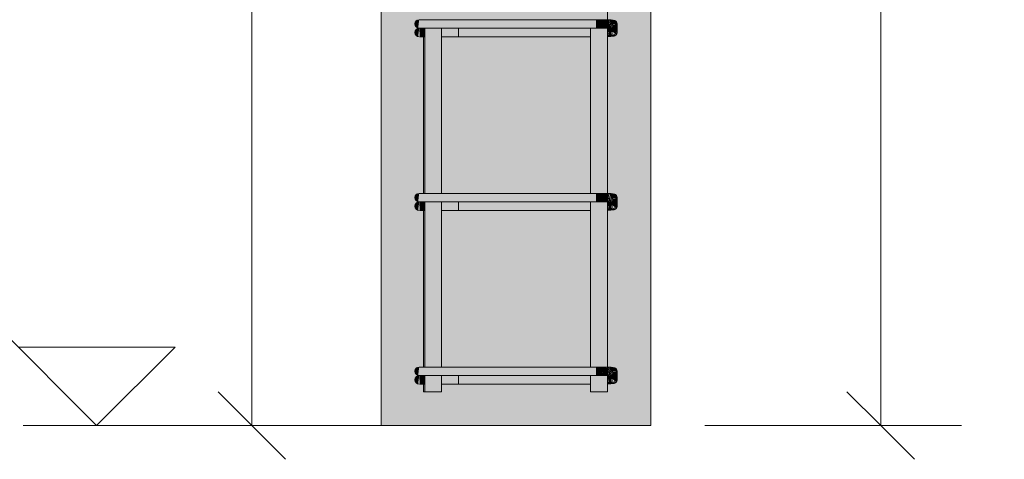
# Model space of a CAD drawing. Header units: centimetres. Extents: x -286 to 6967, y -466 to 803.
# Tile 3 of 73: x 2983 to 3056, y -32 to 0. Entities that reach past the tile are written whole.
import ezdxf

# ---------------------------------------------------------------- set-up
doc = ezdxf.new("R2010")
doc.units = ezdxf.units.CM
for name, color, linetype, lineweight in [('A-ANNO-DIMS', 7, 'Continuous', 9), ('A-ANNO-DIMS-25', 7, 'Continuous', 9), ('G-ANNO-DIMS', 7, 'Continuous', 9), ('S-COLS', 7, 'Continuous', 18), ('S-RBAR', 7, 'Continuous', 18)]:
    doc.layers.add(name, color=color, linetype=linetype, lineweight=lineweight)
doc.styles.add('Arial_4', font='arial.ttf', dxfattribs={"height": 5})
doc.dimstyles.new('0-Dss_Azul-2_0mm__Det__', dxfattribs={"dimscale": 30.48, "dimtxt": 5.101297, "dimasz": 0.164042, "dimexe": 0.19685, "dimexo": 0.131234, "dimgap": 0.04101, "dimtad": 1, "dimrnd": 0.01, "dimdsep": 46, "dimtxsty": 'Arial_4', "dimblk1": 'OBLIQUE', "dimblk2": 'OBLIQUE', "dimsah": 1, "dimcen": 0.09, "dimazin": 0, "dimtfac": 1, "dimtdec": 4, "dimtix": 1, "dimtmove": 0, "dimatfit": 3, "dimfxl": 1, "dimtvp": 1, "dimtolj": 1, "dimtzin": 0, "dimarcsym": 2})

# ---------------------------------------------------------------- blocks, each defined once
blk = doc.blocks.new('DIMBLOCK17-P1_P2_P3_P4')
at = {"layer": 'A-ANNO-DIMS-25', "color": 5, "lineweight": 35, "true_color": 0x0000ff}
for p, q in [((3000.096, 120), (2997.596, 122.5)), ((3000.096, 120), (3002.596, 117.5)), ((3000.096, -30), (2997.596, -27.5)), ((3000.096, -30), (3002.596, -32.5))]:
    blk.add_line(p, q, dxfattribs=at)
at = {"layer": 'A-ANNO-DIMS-25', "color": 5, "true_color": 0x0000ff}
for p, q in [((3000.096, 120), (2994.096, 120)), ((3000.096, 120), (3000.096, -30)), ((3000.096, 120), (3005.703, 120)), ((3000.096, -30), (2994.096, -30)), ((3000.096, -30), (3005.703, -30))]:
    blk.add_line(p, q, dxfattribs=at)
at = {"layer": 'A-ANNO-DIMS-25', "color": 0, "insert": (2992.354, 39.232), "char_height": 5, "width": 13.84414, "attachment_point": 1, "rotation": 90, "line_spacing_factor": 0.941778, "style": 'Arial_4'}
blk.add_mtext('150', dxfattribs=at)
blk = doc.blocks.new('_Oblique')
at = {"color": 0, "linetype": 'ByBlock', "lineweight": -2}
blk.add_line((-0.5, -0.5), (0.5, 0.5), dxfattribs=at)
blk = doc.blocks.new('DIMBLOCK18-P1_P2_P3_P4')
at = {"layer": 'A-ANNO-DIMS-25', "color": 5, "lineweight": 35, "true_color": 0x0000ff}
for p, q in [((3046.744, 120), (3044.244, 122.5)), ((3046.744, 120), (3049.244, 117.5)), ((3046.744, -30), (3044.244, -27.5)), ((3046.744, -30), (3049.244, -32.5))]:
    blk.add_line(p, q, dxfattribs=at)
at = {"layer": 'A-ANNO-DIMS-25', "color": 5, "true_color": 0x0000ff}
for p, q in [((3046.744, 120), (3033.703, 120)), ((3046.744, 120), (3046.744, -30)), ((3046.744, 120), (3052.744, 120)), ((3046.744, -30), (3033.703, -30)), ((3046.744, -30), (3052.744, -30))]:
    blk.add_line(p, q, dxfattribs=at)
at = {"layer": 'A-ANNO-DIMS-25', "color": 0, "char_height": 5, "attachment_point": 1, "rotation": 90, "line_spacing_factor": 0.941778, "style": 'Arial_4'}
for s, insert, width in [('12 N1 c/12', (3049.351, 28.166), 40.40227), ('150', (3039.003, 39.232), 13.84414)]:
    blk.add_mtext(s, dxfattribs=dict(at, insert=insert, width=width))
blk = doc.blocks.new('Elevações de ponto - Elevação de spot 2 - Cabeça do nível-169080-P1_P2_P3_P4')
at = {"layer": 'G-ANNO-DIMS'}
for p, q in [((150.562, 131.467), (119.436, 131.467)), ((162.028, 120), (150.562, 131.467)), ((167.846, 125.817), (156.211, 125.817)), ((162.028, 120), (167.846, 125.817))]:
    blk.add_line(p, q, dxfattribs=at)

msp = doc.modelspace()

# ---------------------------------------------------------------- hatches: boundary and pattern name
at = {"layer": 'S-COLS', "true_color": 0xf0f0f0}
h = msp.add_hatch(color=7, dxfattribs=at)
h.paths.add_polyline_path([(3009.703, -30), (3029.703, -30), (3029.703, 120), (3009.703, 120), (3009.703, -27.562)])
h.paths.add_polyline_path([(3012.518, -26.288), (3012.436, -26.907), (3012.36, -26.876), (3012.245, -26.76), (3012.203, -26.603), (3012.245, -26.445), (3012.36, -26.33), (3012.436, -26.299)])
h.paths.add_polyline_path([(3012.518, -13.404), (3012.436, -14.024), (3012.36, -13.992), (3012.245, -13.877), (3012.203, -13.719), (3012.245, -13.562), (3012.36, -13.447), (3012.436, -13.415)])
h.paths.add_polyline_path([(3012.518, -0.521), (3012.436, -1.14), (3012.36, -1.109), (3012.245, -0.994), (3012.203, -0.836), (3012.245, -0.679), (3012.36, -0.563), (3012.436, -0.532)])
h.paths.add_polyline_path([(3012.518, 12.362), (3012.436, 11.743), (3012.36, 11.775), (3012.245, 11.89), (3012.203, 12.047), (3012.245, 12.205), (3012.36, 12.32), (3012.436, 12.352)])
h.paths.add_polyline_path([(3012.518, 25.246), (3012.436, 24.626), (3012.36, 24.658), (3012.245, 24.773), (3012.203, 24.931), (3012.245, 25.088), (3012.36, 25.204), (3012.436, 25.235)])
h.paths.add_polyline_path([(3012.518, 38.129), (3012.436, 37.51), (3012.36, 37.541), (3012.245, 37.657), (3012.203, 37.814), (3012.245, 37.972), (3012.36, 38.087), (3012.436, 38.118)])
h.paths.add_polyline_path([(3012.518, 51.013), (3012.436, 50.393), (3012.36, 50.425), (3012.245, 50.54), (3012.203, 50.698), (3012.245, 50.855), (3012.36, 50.97), (3012.436, 51.002)])
h.paths.add_polyline_path([(3012.518, 63.896), (3012.436, 63.277), (3012.36, 63.308), (3012.245, 63.423), (3012.203, 63.581), (3012.245, 63.738), (3012.36, 63.854), (3012.436, 63.885)])
h.paths.add_polyline_path([(3012.518, 76.779), (3012.436, 76.16), (3012.36, 76.192), (3012.245, 76.307), (3012.203, 76.464), (3012.245, 76.622), (3012.36, 76.737), (3012.436, 76.769)])
h.paths.add_polyline_path([(3012.518, 89.663), (3012.436, 89.043), (3012.36, 89.075), (3012.245, 89.19), (3012.203, 89.348), (3012.245, 89.505), (3012.36, 89.62), (3012.436, 89.652)])
h.paths.add_polyline_path([(3012.518, 102.546), (3012.436, 101.927), (3012.36, 101.958), (3012.245, 102.074), (3012.203, 102.231), (3012.245, 102.389), (3012.36, 102.504), (3012.436, 102.535)])
h.paths.add_polyline_path([(3012.518, 115.429), (3012.436, 114.81), (3012.36, 114.842), (3012.245, 114.957), (3012.203, 115.114), (3012.245, 115.272), (3012.36, 115.387), (3012.436, 115.419)])
h.paths.add_polyline_path([(3025.933, -27.5), (3025.229, -27.5), (3025.229, -26.918), (3014.176, -26.918), (3014.176, -27.5), (3012.833, -27.5), (3012.833, -26.918), (3012.56, -26.907), (3012.518, -25.891), (3012.518, -25.658), (3012.833, -25.658), (3012.833, -14.034), (3012.56, -14.024), (3012.518, -13.008), (3012.518, -12.774), (3012.833, -12.774), (3012.833, -1.151), (3012.56, -1.14), (3012.518, -0.124), (3012.518, 0.109), (3012.833, 0.109), (3012.833, 11.732), (3012.56, 11.743), (3012.518, 12.677), (3012.518, 12.992), (3012.833, 12.992), (3012.833, 24.616), (3012.56, 24.626), (3012.518, 25.642), (3012.518, 25.876), (3012.833, 25.876), (3012.833, 37.499), (3012.56, 37.51), (3012.518, 38.526), (3012.518, 38.759), (3012.833, 38.759), (3012.833, 50.383), (3012.56, 50.393), (3012.518, 51.409), (3012.518, 51.643), (3012.833, 51.643), (3012.833, 63.266), (3012.561, 63.266), (3012.518, 64.292), (3012.518, 64.526), (3012.833, 64.526), (3012.833, 76.149), (3012.56, 76.16), (3012.518, 77.176), (3012.518, 77.409), (3012.833, 77.409), (3012.833, 89.033), (3012.56, 89.043), (3012.518, 90.059), (3012.518, 90.293), (3012.833, 90.293), (3012.833, 101.916), (3012.56, 101.927), (3012.518, 102.943), (3012.518, 103.176), (3012.833, 103.176), (3012.833, 114.799), (3012.56, 114.81), (3012.518, 115.826), (3012.518, 116.059), (3012.833, 116.059), (3012.833, 117.5), (3014.176, 117.5), (3014.176, 116.059), (3025.229, 116.059), (3025.229, 117.5), (3026.479, 117.5), (3026.479, 116.051), (3026.897, 116.016), (3027.068, 115.971), (3027.172, 115.847), (3027.203, 115.693), (3027.194, 115.074), (3027.116, 114.929), (3026.943, 114.835), (3026.479, 114.805), (3026.479, 103.167), (3026.893, 103.134), (3027.068, 103.088), (3027.172, 102.964), (3027.203, 102.746), (3027.194, 102.191), (3027.116, 102.046), (3026.943, 101.951), (3026.479, 101.922), (3026.479, 90.284), (3026.893, 90.25), (3027.068, 90.204), (3027.172, 90.081), (3027.203, 89.927), (3027.194, 89.307), (3027.116, 89.163), (3026.943, 89.068), (3026.479, 89.038), (3026.479, 77.401), (3026.897, 77.366), (3027.068, 77.321), (3027.172, 77.197), (3027.203, 77.043), (3027.194, 76.424), (3027.116, 76.279), (3026.943, 76.185), (3026.479, 76.155), (3026.479, 64.517), (3026.897, 64.483), (3027.068, 64.437), (3027.172, 64.314), (3027.203, 64.16), (3027.189, 63.527), (3027.116, 63.396), (3026.943, 63.301), (3026.479, 63.271), (3026.479, 51.634), (3026.897, 51.599), (3027.068, 51.554), (3027.172, 51.431), (3027.203, 51.276), (3027.194, 50.657), (3027.116, 50.512), (3026.943, 50.418), (3026.479, 50.388), (3026.479, 38.751), (3026.893, 38.717), (3027.068, 38.671), (3027.172, 38.547), (3027.203, 38.393), (3027.194, 37.774), (3027.116, 37.629), (3026.943, 37.534), (3026.479, 37.505), (3026.479, 25.867), (3026.893, 25.833), (3027.068, 25.787), (3027.172, 25.664), (3027.203, 25.51), (3027.194, 24.89), (3027.116, 24.746), (3026.943, 24.651), (3026.479, 24.621), (3026.479, 12.984), (3026.893, 12.95), (3027.068, 12.904), (3027.172, 12.78), (3027.203, 12.626), (3027.194, 12.007), (3027.116, 11.862), (3026.943, 11.768), (3026.479, 11.738), (3026.479, 0.1), (3026.897, 0.066), (3027.068, 0.02), (3027.172, -0.103), (3027.203, -0.257), (3027.194, -0.876), (3027.116, -1.021), (3026.943, -1.116), (3026.479, -1.145), (3026.479, -12.783), (3026.897, -12.817), (3027.068, -12.863), (3027.172, -12.986), (3027.203, -13.141), (3027.194, -13.76), (3027.116, -13.905), (3026.943, -13.999), (3026.479, -14.029), (3026.479, -25.666), (3026.897, -25.701), (3027.068, -25.746), (3027.172, -25.87), (3027.203, -26.024), (3027.194, -26.643), (3027.116, -26.788), (3026.943, -26.883), (3026.479, -26.912), (3026.479, -27.5)])
h.paths.add_polyline_path([(3012.436, -26.277), (3012.36, -26.246), (3012.245, -26.13), (3012.203, -25.973), (3012.245, -25.815), (3012.36, -25.7), (3012.518, -25.658), (3012.436, -26.276)])
h.paths.add_polyline_path([(3025.229, -25.658), (3025.229, -14.034), (3014.176, -14.034), (3014.176, -25.658), (3024.005, -25.658)])
h.paths.add_polyline_path([(3012.436, -13.394), (3012.36, -13.362), (3012.245, -13.247), (3012.203, -13.089), (3012.245, -12.932), (3012.36, -12.817), (3012.518, -12.774), (3012.436, -13.393)])
h.paths.add_polyline_path([(3021.186, -12.774), (3025.229, -12.774), (3025.229, -1.151), (3014.176, -1.151), (3014.176, -12.774), (3020.149, -12.774)])
h.paths.add_polyline_path([(3012.436, -0.51), (3012.36, -0.479), (3012.245, -0.364), (3012.203, -0.206), (3012.245, -0.049), (3012.36, 0.067), (3012.518, 0.109), (3012.436, -0.51)])
h.paths.add_polyline_path([(3017.219, 0.109), (3025.229, 0.109), (3025.229, 11.732), (3014.176, 11.732), (3014.176, 0.109), (3014.669, 0.109)])
h.paths.add_polyline_path([(3012.436, 12.373), (3012.36, 12.405), (3012.245, 12.52), (3012.203, 12.677), (3012.245, 12.835), (3012.36, 12.95), (3012.518, 12.992), (3012.436, 12.374)])
h.paths.add_polyline_path([(3014.176, 12.992), (3025.229, 12.992), (3025.229, 24.616), (3014.176, 24.616), (3014.176, 23.043)])
h.paths.add_polyline_path([(3012.436, 25.256), (3012.36, 25.288), (3012.245, 25.403), (3012.203, 25.561), (3012.245, 25.718), (3012.36, 25.834), (3012.518, 25.876), (3012.436, 25.257)])
h.paths.add_polyline_path([(3017.219, 25.876), (3025.229, 25.876), (3025.229, 37.499), (3014.176, 37.499), (3014.176, 25.876), (3014.669, 25.876)])
h.paths.add_polyline_path([(3012.436, 38.14), (3012.36, 38.171), (3012.245, 38.287), (3012.203, 38.444), (3012.245, 38.602), (3012.36, 38.717), (3012.518, 38.759), (3012.436, 38.141)])
h.paths.add_polyline_path([(3014.26, 38.759), (3025.229, 38.759), (3025.229, 50.383), (3014.176, 50.383), (3014.176, 38.759)])
h.paths.add_polyline_path([(3012.436, 51.023), (3012.36, 51.055), (3012.245, 51.17), (3012.203, 51.328), (3012.245, 51.485), (3012.36, 51.6), (3012.518, 51.643), (3012.436, 51.024)])
h.paths.add_polyline_path([(3025.229, 51.643), (3025.229, 63.266), (3014.176, 63.266), (3014.176, 51.643), (3024.005, 51.643)])
h.paths.add_polyline_path([(3012.436, 63.907), (3012.36, 63.938), (3012.245, 64.053), (3012.203, 64.211), (3012.245, 64.368), (3012.36, 64.484), (3012.518, 64.526), (3012.436, 63.907)])
h.paths.add_polyline_path([(3014.669, 64.526), (3025.229, 64.526), (3025.229, 76.149), (3014.176, 76.149), (3014.176, 64.526), (3014.26, 64.526)])
h.paths.add_polyline_path([(3012.436, 76.79), (3012.36, 76.822), (3012.245, 76.937), (3012.203, 77.094), (3012.245, 77.252), (3012.36, 77.367), (3012.518, 77.409), (3012.436, 76.791)])
h.paths.add_polyline_path([(3020.149, 77.409), (3025.229, 77.409), (3025.229, 89.033), (3014.176, 89.033), (3014.176, 77.409), (3017.219, 77.409)])
h.paths.add_polyline_path([(3012.436, 89.673), (3012.36, 89.705), (3012.245, 89.82), (3012.203, 89.978), (3012.245, 90.135), (3012.36, 90.25), (3012.518, 90.293), (3012.436, 89.674)])
h.paths.add_polyline_path([(3024.751, 90.293), (3025.229, 90.293), (3025.229, 101.916), (3014.176, 101.916), (3014.176, 90.293), (3024.005, 90.293)])
h.paths.add_polyline_path([(3012.436, 102.557), (3012.36, 102.588), (3012.245, 102.704), (3012.203, 102.861), (3012.245, 103.019), (3012.36, 103.134), (3012.518, 103.176), (3012.436, 102.558)])
h.paths.add_polyline_path([(3024.005, 103.176), (3025.229, 103.176), (3025.229, 114.799), (3014.176, 114.799), (3014.176, 103.176), (3020.149, 103.176)])
h.paths.add_polyline_path([(3012.436, 115.44), (3012.36, 115.472), (3012.245, 115.587), (3012.203, 115.744), (3012.245, 115.902), (3012.36, 116.017), (3012.518, 116.059), (3012.436, 115.441)])
at = {"layer": 'S-RBAR', "true_color": 0x400040}
h = msp.add_hatch(color=208, dxfattribs=at)
h.paths.add_polyline_path([(3012.926, -27.5), (3012.926, -26.918), (3012.833, -26.918), (3012.833, -27.5), (3012.887, -27.5)])
h.paths.add_polyline_path([(3012.833, -25.658), (3012.926, -25.658), (3012.926, -14.034), (3012.833, -14.034), (3012.833, -17.441)])
h.paths.add_polyline_path([(3012.833, -12.774), (3012.926, -12.774), (3012.926, -1.151), (3012.833, -1.151), (3012.833, -7.32)])
h.paths.add_polyline_path([(3012.833, 0.109), (3012.926, 0.109), (3012.926, 11.732), (3012.833, 11.732), (3012.833, 2.801)])
h.paths.add_polyline_path([(3012.926, 12.992), (3012.926, 24.616), (3012.833, 24.616), (3012.833, 12.992), (3012.887, 12.992)])
h.paths.add_polyline_path([(3012.887, 25.876), (3012.926, 25.876), (3012.926, 37.499), (3012.833, 37.499), (3012.833, 25.876)])
h.paths.add_polyline_path([(3012.833, 38.759), (3012.926, 38.759), (3012.926, 50.383), (3012.833, 50.383), (3012.833, 43.285)])
h.paths.add_polyline_path([(3012.887, 51.643), (3012.926, 51.643), (3012.926, 63.266), (3012.833, 63.266), (3012.833, 51.643)])
h.paths.add_polyline_path([(3012.887, 64.526), (3012.926, 64.526), (3012.926, 76.149), (3012.833, 76.149), (3012.833, 64.526)])
h.paths.add_polyline_path([(3012.926, 77.409), (3012.926, 89.033), (3012.833, 89.033), (3012.833, 77.409), (3012.887, 77.409)])
h.paths.add_polyline_path([(3012.926, 90.293), (3012.926, 101.916), (3012.833, 101.916), (3012.833, 90.293), (3012.887, 90.293)])
h.paths.add_polyline_path([(3012.926, 103.176), (3012.926, 114.799), (3012.833, 114.799), (3012.833, 103.176), (3012.887, 103.176)])
h.paths.add_polyline_path([(3012.887, 116.059), (3012.926, 116.059), (3012.926, 117.5), (3012.833, 117.5), (3012.833, 116.059)])
h = msp.add_hatch(color=208, dxfattribs=at)
h.paths.add_polyline_path([(3014.176, -27.5), (3014.176, -26.288), (3012.926, -26.288), (3012.926, -27.5), (3013.778, -27.5)])
h.paths.add_polyline_path([(3013.778, -25.658), (3014.176, -25.658), (3014.176, -13.404), (3012.926, -13.404), (3012.926, -25.658), (3013.295, -25.658)])
h.paths.add_polyline_path([(3013.778, -12.774), (3014.176, -12.774), (3014.176, -0.521), (3012.926, -0.521), (3012.926, -12.774), (3013.295, -12.774)])
h.paths.add_polyline_path([(3014.176, 0.109), (3014.176, 12.362), (3012.926, 12.362), (3012.926, 0.109), (3013.778, 0.109)])
h.paths.add_polyline_path([(3013.778, 12.992), (3014.176, 12.992), (3014.176, 25.246), (3012.926, 25.246), (3012.926, 12.992), (3013.295, 12.992)])
h.paths.add_polyline_path([(3013.295, 25.876), (3014.176, 25.876), (3014.176, 38.129), (3012.926, 38.129), (3012.926, 25.876)])
h.paths.add_polyline_path([(3012.926, 38.759), (3014.176, 38.759), (3014.176, 51.013), (3012.926, 51.013), (3012.926, 43.285)])
h.paths.add_polyline_path([(3013.778, 51.643), (3014.176, 51.643), (3014.176, 63.896), (3012.926, 63.896), (3012.926, 51.643), (3013.295, 51.643)])
h.paths.add_polyline_path([(3013.295, 64.526), (3014.176, 64.526), (3014.176, 76.779), (3012.926, 76.779), (3012.926, 64.526)])
h.paths.add_polyline_path([(3013.295, 77.409), (3014.176, 77.409), (3014.176, 89.663), (3012.926, 89.663), (3012.926, 77.409)])
h.paths.add_polyline_path([(3013.295, 90.293), (3014.176, 90.293), (3014.176, 102.546), (3012.926, 102.546), (3012.926, 90.293)])
h.paths.add_polyline_path([(3014.176, 103.176), (3014.176, 115.429), (3012.926, 115.429), (3012.926, 103.176), (3013.778, 103.176)])
h.paths.add_polyline_path([(3013.295, 116.059), (3014.176, 116.059), (3014.176, 117.5), (3012.926, 117.5), (3012.926, 116.059)])
h = msp.add_hatch(color=208, dxfattribs=at)
h.paths.add_polyline_path([(3026.42, -27.5), (3026.479, -27.5), (3026.479, -26.297), (3025.229, -26.288), (3025.229, -27.5), (3025.933, -27.5)])
h.paths.add_polyline_path([(3026.479, -25.666), (3026.479, -13.413), (3025.229, -13.405), (3025.229, -25.658), (3026.434, -25.665)])
h.paths.add_polyline_path([(3026.479, -12.783), (3026.479, -0.53), (3025.229, -0.521), (3025.229, -12.774), (3026.434, -12.782)])
h.paths.add_polyline_path([(3026.479, 0.1), (3026.479, 12.354), (3025.229, 12.362), (3025.229, 0.109), (3026.434, 0.102)])
h.paths.add_polyline_path([(3026.479, 12.984), (3026.479, 25.237), (3025.229, 25.245), (3025.229, 12.992), (3026.434, 12.985)])
h.paths.add_polyline_path([(3026.479, 25.867), (3026.479, 38.12), (3025.229, 38.129), (3025.229, 25.876), (3026.434, 25.868)])
h.paths.add_polyline_path([(3026.479, 38.751), (3026.479, 51.004), (3025.229, 51.012), (3025.229, 38.759), (3026.434, 38.752)])
h.paths.add_polyline_path([(3026.479, 51.634), (3026.479, 63.887), (3025.229, 63.896), (3025.229, 51.643), (3026.434, 51.635)])
h.paths.add_polyline_path([(3026.479, 64.517), (3026.479, 76.77), (3025.229, 76.779), (3025.229, 64.526), (3026.434, 64.518)])
h.paths.add_polyline_path([(3026.479, 77.401), (3026.479, 89.654), (3025.229, 89.662), (3025.229, 77.409), (3026.434, 77.402)])
h.paths.add_polyline_path([(3026.479, 90.284), (3026.479, 102.537), (3025.229, 102.546), (3025.229, 90.293), (3026.434, 90.285)])
h.paths.add_polyline_path([(3026.479, 103.167), (3026.479, 115.421), (3025.229, 115.429), (3025.229, 103.176), (3026.434, 103.169)])
h.paths.add_polyline_path([(3026.479, 116.051), (3026.479, 117.5), (3025.229, 117.5), (3025.229, 116.059), (3026.434, 116.052)])
at = {"layer": 'S-RBAR', "true_color": 0x00ff00}
for points in [[(3012.436, -0.51), (3012.518, 0.109), (3012.36, 0.067), (3012.245, -0.049), (3012.203, -0.206), (3012.245, -0.364), (3012.36, -0.479)], [(3012.614, -0.521), (3013.778, -0.521), (3013.778, 0.109), (3012.518, 0.109), (3012.518, -0.521)], [(3025.628, -0.521), (3025.628, 0.109), (3013.778, 0.109), (3013.778, -0.521), (3024.005, -0.521)], [(3025.811, -0.521), (3025.628, 0.109), (3025.628, -0.521)], [(3025.811, -0.521), (3025.811, 0.109), (3025.628, 0.109)], [(3025.991, -0.522), (3025.814, 0.109), (3025.811, -0.521), (3025.933, -0.522)], [(3025.991, -0.522), (3025.996, 0.108), (3025.814, 0.109), (3025.946, -0.362)], [(3026.217, -0.525), (3025.996, 0.108), (3025.991, -0.522)], [(3026.217, -0.525), (3026.226, 0.105), (3025.996, 0.108), (3026.16, -0.362)], [(3026.42, -0.528), (3026.226, 0.105), (3026.217, -0.525), (3026.415, -0.528)], [(3026.42, -0.528), (3026.434, 0.102), (3026.226, 0.105), (3026.415, -0.512)], [(3026.592, -0.533), (3026.434, 0.102), (3026.42, -0.528)], [(3026.592, -0.533), (3026.523, 0.099), (3026.434, 0.102), (3026.549, -0.362)], [(3026.724, -0.538), (3026.523, 0.099), (3026.592, -0.533), (3026.683, -0.536)], [(3026.724, -0.538), (3026.592, 0.097), (3026.523, 0.099), (3026.668, -0.362)], [(3026.807, -0.543), (3026.612, 0.097), (3026.724, -0.538)], [(3026.807, -0.543), (3026.683, 0.094), (3026.612, 0.097), (3026.751, -0.362)], [(3026.823, -0.545), (3026.754, 0.091), (3026.683, 0.094), (3026.822, -0.543)], [(3026.815, -0.47), (3026.807, 0.082), (3026.754, 0.091), (3026.809, -0.415)], [(3026.815, -0.451), (3026.893, 0.067), (3026.824, 0.079), (3026.816, -0.362)], [(3026.824, -0.393), (3026.963, 0.054), (3026.893, 0.067), (3026.829, -0.362)], [(3026.852, -0.301), (3027.033, 0.042), (3026.963, 0.054), (3026.893, -0.17)], [(3026.883, -0.242), (3027.068, 0.02), (3027.033, 0.042), (3026.893, -0.223)], [(3026.885, -0.239), (3027.144, -0.055), (3027.068, 0.02), (3026.893, -0.228)], [(3012.436, -1.14), (3012.518, -0.521), (3012.36, -0.563), (3012.245, -0.679), (3012.203, -0.836), (3012.245, -0.994), (3012.36, -1.109)], [(3012.561, -1.151), (3012.887, -1.151), (3012.887, -0.521), (3012.518, -0.521), (3012.56, -1.14)], [(3020.149, -1.151), (3025.229, -1.151), (3025.229, -0.521), (3015.437, -0.521), (3015.437, -1.151), (3017.219, -1.151)], [(3026.479, -1.142), (3026.527, -1.141), (3026.504, -0.533), (3026.479, -0.678), (3026.479, -0.995)], [(3026.527, -1.141), (3026.573, -0.803), (3026.573, -0.532), (3026.511, -0.533), (3026.523, -0.995)], [(3027.068, -0.803), (3027.203, -0.803), (3027.202, -0.239), (3026.875, -0.257), (3026.82, -0.421), (3026.78, -0.541), (3026.573, -0.538), (3026.573, -0.803), (3027.033, -0.803)], [(3026.886, -0.239), (3027.172, -0.103), (3027.144, -0.055), (3026.893, -0.234)], [(3026.887, -0.239), (3027.202, -0.22), (3027.172, -0.103), (3026.893, -0.235)], [(3026.527, -1.141), (3026.631, -1.135), (3026.631, -0.803), (3026.599, -0.803), (3026.528, -1.135)], [(3026.631, -1.135), (3026.735, -1.129), (3026.735, -0.803), (3026.705, -0.803), (3026.656, -1.021)], [(3026.631, -1.135), (3026.705, -0.803), (3026.648, -0.803), (3026.637, -1.021)], [(3026.735, -1.129), (3026.838, -1.103), (3026.802, -0.803), (3026.777, -0.803), (3026.739, -1.093)], [(3026.839, -1.122), (3026.94, -1.103), (3026.871, -0.803), (3026.829, -0.803), (3026.839, -1.116)], [(3027.194, -0.876), (3027.203, -0.803), (3026.897, -0.806)], [(3027.172, -0.939), (3027.194, -0.876), (3026.897, -0.809), (3027.04, -0.876)], [(3027.116, -1.021), (3027.172, -0.939), (3026.897, -0.814), (3027.088, -0.995)], [(3026.943, -1.116), (3026.982, -1.084), (3026.902, -0.939), (3026.94, -1.103)], [(3027.033, -1.084), (3027.116, -1.021), (3026.924, -0.876), (3027, -1.021)], [(3026.988, -1.103), (3027.033, -1.084), (3026.931, -0.939), (3026.982, -1.084)], [(3012.436, -13.394), (3012.518, -12.774), (3012.36, -12.817), (3012.245, -12.932), (3012.203, -13.089), (3012.245, -13.247), (3012.36, -13.362)], [(3012.614, -13.404), (3013.778, -13.404), (3013.778, -12.774), (3012.518, -12.774), (3012.518, -13.404)], [(3013.778, -13.404), (3025.628, -13.404), (3025.628, -12.774), (3013.778, -12.774)], [(3025.811, -13.405), (3025.628, -12.774), (3025.628, -13.404)], [(3025.811, -13.405), (3025.811, -12.775), (3025.628, -12.774)], [(3025.991, -13.406), (3025.814, -12.775), (3025.811, -13.405), (3025.933, -13.405)], [(3025.991, -13.406), (3025.996, -12.776), (3025.814, -12.775), (3025.933, -13.201)], [(3026.217, -13.408), (3025.996, -12.776), (3025.991, -13.406)], [(3026.217, -13.408), (3026.226, -12.778), (3025.996, -12.776), (3026.079, -13.013)], [(3026.42, -13.412), (3026.226, -12.778), (3026.217, -13.408), (3026.415, -13.412)], [(3026.42, -13.412), (3026.434, -12.782), (3026.226, -12.778), (3026.415, -13.396)], [(3026.592, -13.416), (3026.434, -12.782), (3026.42, -13.412)], [(3026.592, -13.416), (3026.523, -12.784), (3026.434, -12.782), (3026.57, -13.33)], [(3026.724, -13.421), (3026.523, -12.784), (3026.612, -13.417), (3026.683, -13.42)], [(3026.724, -13.421), (3026.592, -12.786), (3026.523, -12.784), (3026.695, -13.33)], [(3027.203, -13.687), (3027.202, -13.122), (3026.875, -13.141), (3026.82, -13.304), (3026.78, -13.425), (3026.573, -13.426), (3026.573, -13.687)], [(3026.807, -13.426), (3026.683, -12.789), (3026.612, -12.786), (3026.777, -13.33)], [(3026.807, -13.426), (3026.652, -13.013), (3026.724, -13.421)], [(3026.823, -13.428), (3026.754, -12.792), (3026.683, -12.789), (3026.822, -13.426)], [(3026.815, -13.353), (3026.807, -12.801), (3026.754, -12.792), (3026.812, -13.33)], [(3026.815, -13.335), (3026.893, -12.817), (3026.824, -12.804), (3026.815, -13.33)], [(3026.824, -13.276), (3026.963, -12.829), (3026.893, -12.817), (3026.864, -13.013)], [(3026.852, -13.184), (3027.033, -12.842), (3026.963, -12.829), (3026.893, -13.053)], [(3026.883, -13.126), (3027.068, -12.863), (3027.033, -12.842), (3026.893, -13.106)], [(3026.885, -13.123), (3027.144, -12.939), (3027.068, -12.863), (3026.893, -13.111)], [(3026.886, -13.122), (3027.172, -12.986), (3027.144, -12.939), (3026.893, -13.117)], [(3026.887, -13.122), (3027.202, -13.103), (3027.172, -12.986), (3026.893, -13.119)], [(3012.436, -14.024), (3012.518, -13.404), (3012.36, -13.447), (3012.245, -13.562), (3012.203, -13.719), (3012.245, -13.877), (3012.36, -13.992)], [(3012.561, -14.034), (3012.887, -14.034), (3012.887, -13.404), (3012.518, -13.404), (3012.56, -14.024)], [(3025.229, -14.034), (3025.229, -13.404), (3015.437, -13.404), (3015.437, -14.034), (3024.005, -14.034)], [(3026.479, -14.026), (3026.527, -14.025), (3026.504, -13.416), (3026.479, -13.508), (3026.479, -13.646)], [(3026.527, -14.025), (3026.573, -13.687), (3026.573, -13.416), (3026.511, -13.421), (3026.518, -13.687)], [(3026.527, -14.025), (3026.631, -14.018), (3026.631, -13.687), (3026.599, -13.687), (3026.573, -13.811)], [(3026.631, -14.018), (3026.735, -14.012), (3026.735, -13.687), (3026.705, -13.687), (3026.656, -13.905)], [(3026.631, -14.018), (3026.705, -13.687), (3026.648, -13.687), (3026.637, -13.905)], [(3026.735, -14.012), (3026.838, -13.987), (3026.802, -13.687), (3026.777, -13.687), (3026.739, -13.976)], [(3026.839, -14.006), (3026.94, -13.987), (3026.871, -13.687), (3026.829, -13.687), (3026.839, -13.999)], [(3027.116, -13.905), (3027.172, -13.822), (3026.886, -13.687), (3027.029, -13.822)], [(3027.194, -13.76), (3027.203, -13.687), (3026.887, -13.687)], [(3027.172, -13.822), (3027.194, -13.76), (3026.887, -13.687), (3027.04, -13.76)], [(3026.943, -13.999), (3026.982, -13.967), (3026.902, -13.822), (3026.94, -13.987)], [(3027.033, -13.967), (3027.116, -13.905), (3026.924, -13.76), (3027, -13.905)], [(3026.988, -13.987), (3027.033, -13.967), (3026.931, -13.822), (3026.982, -13.967)], [(3012.436, -26.277), (3012.518, -25.658), (3012.36, -25.7), (3012.245, -25.815), (3012.203, -25.973), (3012.245, -26.13), (3012.36, -26.246)], [(3012.436, -26.907), (3012.518, -26.288), (3012.36, -26.33), (3012.245, -26.445), (3012.203, -26.603), (3012.245, -26.76), (3012.36, -26.876)], [(3012.614, -26.288), (3013.778, -26.288), (3013.778, -25.658), (3012.518, -25.658), (3012.518, -26.288)], [(3012.561, -26.918), (3012.887, -26.918), (3012.887, -26.288), (3012.518, -26.288), (3012.56, -26.907)], [(3013.778, -26.288), (3025.628, -26.288), (3025.628, -25.658), (3013.778, -25.658)], [(3025.229, -26.918), (3025.229, -26.288), (3015.437, -26.288), (3015.437, -26.918), (3024.005, -26.918)], [(3025.811, -26.288), (3025.628, -25.658), (3025.628, -26.288)], [(3025.811, -26.288), (3025.811, -25.658), (3025.628, -25.658)], [(3025.991, -26.289), (3025.814, -25.658), (3025.811, -26.288), (3025.933, -26.289)], [(3025.991, -26.289), (3025.996, -25.659), (3025.814, -25.658), (3025.933, -26.084)], [(3026.217, -26.292), (3025.996, -25.665), (3025.991, -26.289)], [(3026.217, -26.292), (3026.226, -25.662), (3025.998, -25.665)], [(3026.42, -26.295), (3026.226, -25.665), (3026.217, -26.292), (3026.415, -26.295)], [(3026.42, -26.295), (3026.407, -25.665), (3026.227, -25.665), (3026.415, -26.279)], [(3026.592, -26.3), (3026.434, -25.665), (3026.42, -26.295), (3026.507, -26.297)], [(3026.592, -26.3), (3026.523, -25.668), (3026.434, -25.665), (3026.591, -26.297)], [(3026.724, -26.305), (3026.523, -25.668), (3026.612, -26.3), (3026.683, -26.303)], [(3026.724, -26.305), (3026.592, -25.669), (3026.523, -25.668), (3026.721, -26.297)], [(3027.203, -26.57), (3027.202, -26.005), (3026.875, -26.024), (3026.82, -26.188), (3026.78, -26.308), (3026.573, -26.31), (3026.573, -26.57), (3026.963, -26.57)], [(3026.807, -26.31), (3026.612, -25.67), (3026.724, -26.305)], [(3026.807, -26.31), (3026.683, -25.673), (3026.612, -25.67), (3026.803, -26.297)], [(3026.823, -26.311), (3026.754, -25.675), (3026.683, -25.673), (3026.82, -26.297)], [(3026.815, -26.237), (3026.807, -25.685), (3026.754, -25.675), (3026.809, -26.182)], [(3026.815, -26.218), (3026.893, -25.7), (3026.824, -25.688), (3026.816, -26.18)], [(3026.824, -26.159), (3026.963, -25.713), (3026.893, -25.7)], [(3026.852, -26.068), (3027.033, -25.725), (3026.963, -25.713), (3026.893, -25.936)], [(3026.883, -26.009), (3027.068, -25.746), (3027.033, -25.725), (3026.893, -25.99)], [(3026.885, -26.006), (3027.144, -25.822), (3027.068, -25.746), (3026.893, -25.995)], [(3026.886, -26.006), (3027.172, -25.87), (3027.144, -25.822), (3026.893, -26)], [(3026.887, -26.005), (3027.202, -25.987), (3027.172, -25.87), (3026.893, -26.002)], [(3026.479, -26.909), (3026.527, -26.908), (3026.503, -26.305), (3026.479, -26.391)], [(3026.527, -26.908), (3026.573, -26.57), (3026.573, -26.299), (3026.511, -26.305), (3026.523, -26.748)], [(3026.527, -26.908), (3026.631, -26.902), (3026.631, -26.57), (3026.599, -26.57), (3026.573, -26.695)], [(3026.631, -26.902), (3026.735, -26.895), (3026.735, -26.57), (3026.705, -26.57), (3026.656, -26.788)], [(3026.631, -26.902), (3026.705, -26.57), (3026.648, -26.57), (3026.637, -26.788)], [(3026.735, -26.895), (3026.838, -26.87), (3026.802, -26.57), (3026.777, -26.57), (3026.739, -26.859)], [(3026.839, -26.889), (3026.94, -26.87), (3026.871, -26.57), (3026.829, -26.57), (3026.839, -26.883)], [(3027.116, -26.788), (3027.172, -26.706), (3026.886, -26.57), (3027.029, -26.706)], [(3027.194, -26.643), (3027.203, -26.57), (3026.887, -26.57)], [(3027.172, -26.706), (3027.194, -26.643), (3026.887, -26.57), (3027.04, -26.643)], [(3026.943, -26.883), (3026.982, -26.851), (3026.902, -26.706), (3026.94, -26.87)], [(3027.033, -26.851), (3027.116, -26.788), (3026.924, -26.643), (3027, -26.788)], [(3026.988, -26.87), (3027.033, -26.851), (3026.931, -26.706), (3026.982, -26.851)]]:
    msp.add_hatch(color=3, dxfattribs=at).paths.add_polyline_path(points)
h = msp.add_hatch(color=3, dxfattribs=at)
h.paths.add_polyline_path([(3012.887, -1.151), (3012.926, -1.151), (3012.926, -0.521), (3012.887, -0.521)])
h.paths.add_polyline_path([(3015.437, -1.151), (3015.437, -0.521), (3014.176, -0.521), (3014.176, -1.151)])
h = msp.add_hatch(color=3, dxfattribs=at)
h.paths.add_polyline_path([(3012.887, -14.034), (3012.926, -14.034), (3012.926, -13.404), (3012.887, -13.404)])
h.paths.add_polyline_path([(3015.437, -14.034), (3015.437, -13.404), (3014.176, -13.404), (3014.176, -14.034)])
h = msp.add_hatch(color=3, dxfattribs=at)
h.paths.add_polyline_path([(3012.887, -26.918), (3012.926, -26.918), (3012.926, -26.288), (3012.887, -26.288)])
h.paths.add_polyline_path([(3015.437, -26.918), (3015.437, -26.288), (3014.176, -26.288), (3014.176, -26.918)])

# ---------------------------------------------------------------- linework, layer by layer
at = {"layer": 'G-ANNO-DIMS', "lineweight": 18}
for p, q in [((2983.133, -30), (2988.589, -30)), ((3009.703, -30), (2983.133, -30))]:
    msp.add_line(p, q, dxfattribs=at)
at = {"layer": 'S-COLS'}
for p, q in [((3009.703, 120), (3009.703, 0)), ((3029.703, 120), (3029.703, 0)), ((3009.703, 0), (3009.703, -30)), ((3029.703, 0), (3029.703, -30)), ((3029.703, -30), (3009.703, -30))]:
    msp.add_line(p, q, dxfattribs=at)
at = {"layer": 'S-RBAR', "color": 208, "true_color": 0x400040}
for p, q in [((3026.479, 0.1), (3026.479, 12.354)), ((3012.926, -12.774), (3012.926, -0.521)), ((3014.176, -12.774), (3014.176, -0.521)), ((3025.229, -12.774), (3025.229, -0.521)), ((3026.479, -12.783), (3026.479, -0.53)), ((3012.833, -12.774), (3012.833, -1.151)), ((3012.926, -25.658), (3012.926, -13.404)), ((3014.176, -25.658), (3014.176, -13.404)), ((3025.229, -25.658), (3025.229, -13.404)), ((3026.479, -25.665), (3026.479, -13.413)), ((3012.833, -25.658), (3012.833, -14.034)), ((3012.926, -27.5), (3012.926, -26.288)), ((3014.176, -27.5), (3014.176, -26.288)), ((3025.229, -27.5), (3025.229, -26.288)), ((3012.833, -27.5), (3012.833, -26.918)), ((3026.479, -27.5), (3026.479, -26.297)), ((3012.926, -27.5), (3012.833, -27.5)), ((3014.176, -27.5), (3012.926, -27.5)), ((3026.479, -27.5), (3025.229, -27.5))]:
    msp.add_line(p, q, dxfattribs=at)
at = {"layer": 'S-RBAR', "color": 3, "true_color": 0x00ff00}
for p, q in [((3013.778, 0.109), (3012.518, 0.109)), ((3013.778, 0.109), (3025.628, 0.109)), ((3025.628, 0.109), (3025.814, 0.109)), ((3025.814, 0.109), (3025.996, 0.108)), ((3025.996, 0.108), (3026.226, 0.105)), ((3026.226, 0.105), (3026.434, 0.102)), ((3026.434, 0.102), (3026.523, 0.099)), ((3026.523, 0.099), (3026.612, 0.097)), ((3026.612, 0.097), (3026.683, 0.094)), ((3026.683, 0.094), (3026.754, 0.091)), ((3026.754, 0.091), (3026.824, 0.079)), ((3026.824, 0.079), (3026.893, 0.067)), ((3026.893, 0.067), (3026.963, 0.054)), ((3026.963, 0.054), (3027.033, 0.042)), ((3027.033, 0.042), (3027.068, 0.02)), ((3027.068, 0.02), (3027.144, -0.055)), ((3013.778, -0.521), (3012.518, -0.521)), ((3013.778, -0.521), (3025.628, -0.521)), ((3015.437, -1.151), (3015.437, -0.521)), ((3025.628, -0.521), (3025.811, -0.521)), ((3025.811, -0.521), (3025.991, -0.522)), ((3025.991, -0.522), (3026.217, -0.525)), ((3026.217, -0.525), (3026.42, -0.528)), ((3026.42, -0.528), (3026.592, -0.533)), ((3026.573, -0.532), (3026.573, -0.803)), ((3026.592, -0.533), (3026.724, -0.538)), ((3026.724, -0.538), (3026.807, -0.543)), ((3026.807, -0.543), (3026.823, -0.545)), ((3027.144, -0.055), (3027.172, -0.103)), ((3027.172, -0.103), (3027.202, -0.22)), ((3027.202, -0.22), (3027.203, -0.239)), ((3027.203, -0.239), (3027.203, -0.803)), ((3012.887, -1.151), (3012.561, -1.151)), ((3012.887, -1.151), (3012.926, -1.151)), ((3014.176, -1.151), (3015.437, -1.151)), ((3025.229, -1.151), (3015.437, -1.151)), ((3026.527, -1.141), (3026.479, -1.142)), ((3026.631, -1.135), (3026.527, -1.141)), ((3026.735, -1.129), (3026.631, -1.135)), ((3026.839, -1.122), (3026.735, -1.129)), ((3026.943, -1.116), (3026.839, -1.122)), ((3026.988, -1.103), (3026.943, -1.116)), ((3027.033, -1.084), (3026.988, -1.103)), ((3027.116, -1.021), (3027.033, -1.084)), ((3027.172, -0.939), (3027.116, -1.021)), ((3027.194, -0.876), (3027.172, -0.939)), ((3027.203, -0.803), (3027.194, -0.876)), ((3013.778, -12.774), (3012.518, -12.774)), ((3013.778, -12.774), (3025.628, -12.774)), ((3025.628, -12.774), (3025.814, -12.775)), ((3025.814, -12.775), (3025.996, -12.776)), ((3025.996, -12.776), (3026.226, -12.778)), ((3026.226, -12.778), (3026.434, -12.782)), ((3026.434, -12.782), (3026.523, -12.784)), ((3026.523, -12.784), (3026.612, -12.786)), ((3026.612, -12.786), (3026.683, -12.789)), ((3026.683, -12.789), (3026.754, -12.792)), ((3026.754, -12.792), (3026.824, -12.804)), ((3026.824, -12.804), (3026.893, -12.817)), ((3026.893, -12.817), (3026.963, -12.829)), ((3026.963, -12.829), (3027.033, -12.842)), ((3027.033, -12.842), (3027.068, -12.863)), ((3027.068, -12.863), (3027.144, -12.939)), ((3027.144, -12.939), (3027.172, -12.986)), ((3027.172, -12.986), (3027.202, -13.103)), ((3027.202, -13.103), (3027.203, -13.122)), ((3027.203, -13.122), (3027.203, -13.687)), ((3013.778, -13.404), (3012.518, -13.404)), ((3013.778, -13.404), (3025.628, -13.404)), ((3015.437, -14.034), (3015.437, -13.404)), ((3025.628, -13.404), (3025.811, -13.405)), ((3025.811, -13.405), (3025.991, -13.406)), ((3025.991, -13.406), (3026.217, -13.408)), ((3026.217, -13.408), (3026.42, -13.412)), ((3026.42, -13.412), (3026.592, -13.416)), ((3026.573, -13.416), (3026.573, -13.687)), ((3026.592, -13.416), (3026.724, -13.421)), ((3026.724, -13.421), (3026.807, -13.426)), ((3026.807, -13.426), (3026.823, -13.428)), ((3027.172, -13.822), (3027.116, -13.905)), ((3027.194, -13.76), (3027.172, -13.822)), ((3027.203, -13.687), (3027.194, -13.76)), ((3012.887, -14.034), (3012.561, -14.034)), ((3012.887, -14.034), (3012.926, -14.034)), ((3014.176, -14.034), (3015.437, -14.034)), ((3025.229, -14.034), (3015.437, -14.034)), ((3026.527, -14.025), (3026.479, -14.026)), ((3026.631, -14.018), (3026.527, -14.025)), ((3026.735, -14.012), (3026.631, -14.018)), ((3026.839, -14.006), (3026.735, -14.012)), ((3026.943, -13.999), (3026.839, -14.006)), ((3026.988, -13.987), (3026.943, -13.999)), ((3027.033, -13.967), (3026.988, -13.987)), ((3027.116, -13.905), (3027.033, -13.967)), ((3013.778, -25.658), (3012.518, -25.658)), ((3013.778, -26.288), (3012.518, -26.288)), ((3013.778, -25.658), (3025.628, -25.658)), ((3013.778, -26.288), (3025.628, -26.288)), ((3015.437, -26.918), (3015.437, -26.288)), ((3025.628, -25.658), (3025.814, -25.658)), ((3025.628, -26.288), (3025.811, -26.288)), ((3025.811, -26.288), (3025.991, -26.289)), ((3025.814, -25.658), (3025.996, -25.659)), ((3025.991, -26.289), (3026.217, -26.292)), ((3025.996, -25.659), (3026.226, -25.662)), ((3026.226, -25.662), (3026.434, -25.665)), ((3026.434, -25.665), (3026.523, -25.668)), ((3026.523, -25.668), (3026.612, -25.67)), ((3026.612, -25.67), (3026.683, -25.673)), ((3026.683, -25.673), (3026.754, -25.675)), ((3026.754, -25.675), (3026.824, -25.688)), ((3026.824, -25.688), (3026.893, -25.7)), ((3026.893, -25.7), (3026.963, -25.713)), ((3026.963, -25.713), (3027.033, -25.725)), ((3027.033, -25.725), (3027.068, -25.746)), ((3027.068, -25.746), (3027.144, -25.822)), ((3027.144, -25.822), (3027.172, -25.87)), ((3027.172, -25.87), (3027.202, -25.987)), ((3027.202, -25.987), (3027.203, -26.005)), ((3027.203, -26.005), (3027.203, -26.57)), ((3012.887, -26.918), (3012.561, -26.918)), ((3012.887, -26.918), (3012.926, -26.918)), ((3014.176, -26.918), (3015.437, -26.918)), ((3025.229, -26.918), (3015.437, -26.918)), ((3026.217, -26.292), (3026.42, -26.295)), ((3026.42, -26.295), (3026.592, -26.3)), ((3026.527, -26.908), (3026.479, -26.909)), ((3026.631, -26.902), (3026.527, -26.908)), ((3026.573, -26.299), (3026.573, -26.57)), ((3026.592, -26.3), (3026.724, -26.305)), ((3026.735, -26.895), (3026.631, -26.902)), ((3026.724, -26.305), (3026.807, -26.31)), ((3026.839, -26.889), (3026.735, -26.895)), ((3026.807, -26.31), (3026.823, -26.311)), ((3026.943, -26.883), (3026.839, -26.889)), ((3026.988, -26.87), (3026.943, -26.883)), ((3027.033, -26.851), (3026.988, -26.87)), ((3027.116, -26.788), (3027.033, -26.851)), ((3027.172, -26.706), (3027.116, -26.788)), ((3027.194, -26.643), (3027.172, -26.706)), ((3027.203, -26.57), (3027.194, -26.643))]:
    msp.add_line(p, q, dxfattribs=at)
for centre, start, end in [((3012.518, -0.206), 90, 270), ((3012.518, -0.206), 120, 150), ((3012.518, -0.836), 90, 270), ((3012.518, -0.206), 210, 240), ((3012.518, -0.206), 255.017, 270), ((3012.518, -13.089), 90, 270), ((3012.518, -13.089), 120, 150), ((3012.518, -13.719), 90, 270), ((3012.518, -13.089), 210, 240), ((3012.518, -13.089), 255.017, 270), ((3012.518, -25.973), 90, 270), ((3012.518, -26.603), 90, 270), ((3012.518, -25.973), 120, 150), ((3012.518, -25.973), 210, 240), ((3012.518, -25.973), 255.017, 270)]:
    msp.add_arc(centre, 0.315, start, end, dxfattribs=at)

# ---------------------------------------------------------------- block references
at = {"layer": 'G-ANNO-DIMS'}
msp.add_blockref('Elevações de ponto - Elevação de spot 2 - Cabeça do nível-169080-P1_P2_P3_P4', (2826.561, -150), dxfattribs=at)

# ---------------------------------------------------------------- dimensions: what is measured, and where the dimension line sits
at = {"layer": 'A-ANNO-DIMS', "color": 5, "true_color": 0x0000ff}
dim = msp.add_linear_dim(base=(3000.096, -30), p1=(3009.703, 120), p2=(3009.703, -30), angle=90, dimstyle='0-Dss_Azul-2_0mm__Det__', override={"dimpost": '<>', "dimfxl": 150}, dxfattribs=at)
dim.commit()
dim.dimension.update_dxf_attribs({"geometry": 'DIMBLOCK17-P1_P2_P3_P4', "text_midpoint": (2996.293, 45)})
dim = msp.add_linear_dim(base=(3046.744, -30), p1=(3029.703, 120), p2=(3029.703, -30), angle=90, text='<>\\X12 N1 c/12', dimstyle='0-Dss_Azul-2_0mm__Det__', override={"dimpost": '<>', "dimfxl": 150}, dxfattribs=at)
dim.commit()
dim.dimension.update_dxf_attribs({"geometry": 'DIMBLOCK18-P1_P2_P3_P4', "text_midpoint": (3046.744, 45)})

doc.saveas('drawing.dxf')
